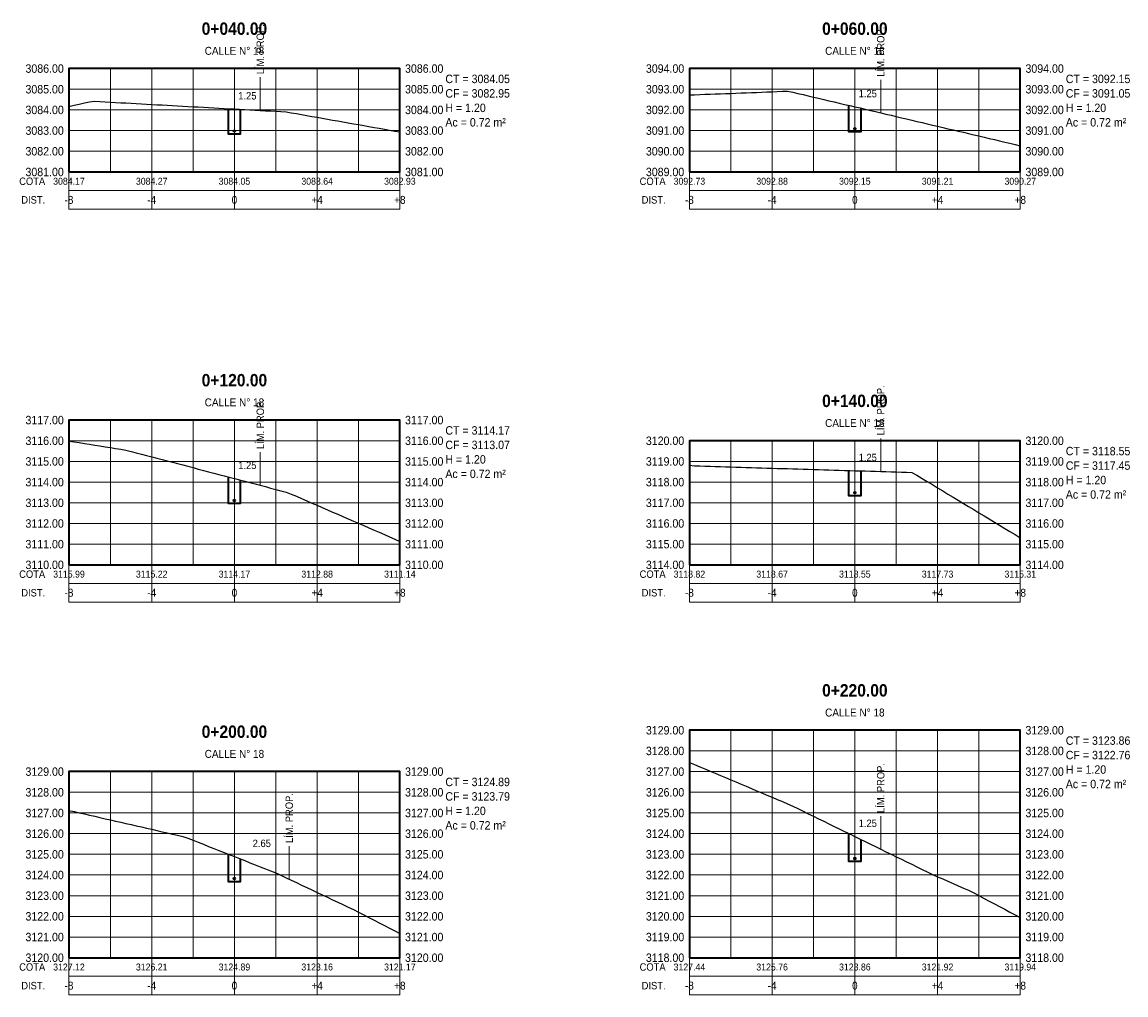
# Model space of a CAD drawing. Header units: metres. Extents: x 295850 to 310263, y 8095845 to 8104014.
# Tile 63 of 78: x 297450 to 297503, y 8103960 to 8104007. Entities that reach past the tile are written whole.
import ezdxf
from ezdxf.enums import TextEntityAlignment as Align

# ---------------------------------------------------------------- set-up
doc = ezdxf.new("R2010")
doc.units = ezdxf.units.M
doc.linetypes.add('CENTER', pattern=[5.08, 3.175, -0.635, 0.635, -0.635])
for name, color, linetype, lineweight in [('AP-EJES', 8, 'CENTER', 13), ('PERF-BANDAS', 7, 'Continuous', 18), ('PERF-MARCO', 7, 'Continuous', 35), ('SEC-GRILLA', 252, 'Continuous', 9), ('SEC-TERRENO', 32, 'Continuous', 25), ('SEC-TUB', 5, 'Continuous', 35), ('SEC-TXT', 7, 'Continuous', 18), ('SEC-ZANJA', 1, 'Continuous', 35)]:
    doc.layers.add(name, color=color, linetype=linetype, lineweight=lineweight)
doc.styles.add('ARIAL', font='arial.ttf')
doc.styles.add('ARIAL-B', font='arialbd.ttf')

# ---------------------------------------------------------------- blocks, each defined once
blk = doc.blocks.new('SECCION_C18_004000')
at = {"layer": 'SEC-TUB'}
h = blk.add_hatch(color=256, dxfattribs=at)
h.dxf.hatch_style = 1
h.paths.add_polyline_path([(297460.037, 8104001.983), (297460.037, 8104001.988), (297460.036, 8104001.993), (297460.035, 8104001.998), (297460.032, 8104002.002), (297460.03, 8104002.006), (297460.027, 8104002.01), (297460.023, 8104002.013), (297460.019, 8104002.016), (297460.014, 8104002.018), (297460.01, 8104002.019), (297460.005, 8104002.02), (297460, 8104002.021), (297459.995, 8104002.02), (297459.99, 8104002.019), (297459.986, 8104002.018), (297459.981, 8104002.016), (297459.977, 8104002.013), (297459.973, 8104002.01), (297459.97, 8104002.006), (297459.968, 8104002.002), (297459.965, 8104001.998), (297459.964, 8104001.993), (297459.963, 8104001.988), (297459.963, 8104001.983), (297459.963, 8104001.978), (297459.964, 8104001.974), (297459.965, 8104001.969), (297459.968, 8104001.965), (297459.97, 8104001.96), (297459.973, 8104001.957), (297459.977, 8104001.954), (297459.981, 8104001.951), (297459.986, 8104001.949), (297459.99, 8104001.947), (297459.995, 8104001.946), (297460, 8104001.946), (297460.005, 8104001.946), (297460.01, 8104001.947), (297460.014, 8104001.949), (297460.019, 8104001.951), (297460.023, 8104001.954), (297460.027, 8104001.957), (297460.03, 8104001.96), (297460.032, 8104001.965), (297460.035, 8104001.969), (297460.036, 8104001.974), (297460.037, 8104001.978)])
at = {"layer": 'AP-EJES'}
for p, q in [((297460, 8104000), (297460, 8104005)), ((297461.25, 8104002.977), (297461.25, 8104004.577))]:
    blk.add_line(p, q, dxfattribs=at)
at = {"layer": 'PERF-BANDAS'}
for p, q in [((297452, 8104000), (297452, 8103998.2)), ((297456, 8104000), (297456, 8103998.2)), ((297460, 8104000), (297460, 8103998.2)), ((297464, 8104000), (297464, 8103998.2)), ((297468, 8104000), (297468, 8103998.2)), ((297452, 8103999.1), (297468, 8103999.1))]:
    blk.add_line(p, q, dxfattribs=at)
blk.add_lwpolyline([(297452, 8103998.2), (297468, 8103998.2), (297468, 8104000), (297452, 8104000)], close=True, dxfattribs=at)
at = {"layer": 'PERF-MARCO'}
blk.add_lwpolyline([(297452, 8104000), (297468, 8104000), (297468, 8104005), (297452, 8104005)], close=True, dxfattribs=at)
at = {"layer": 'SEC-GRILLA'}
for p, q in [((297452, 8104005), (297468, 8104005)), ((297452, 8104000), (297452, 8104005)), ((297454, 8104000), (297454, 8104005)), ((297456, 8104000), (297456, 8104005)), ((297458, 8104000), (297458, 8104005)), ((297460, 8104000), (297460, 8104005)), ((297462, 8104000), (297462, 8104005)), ((297464, 8104000), (297464, 8104005)), ((297466, 8104000), (297466, 8104005)), ((297468, 8104000), (297468, 8104005)), ((297452, 8104004), (297468, 8104004)), ((297452, 8104003), (297468, 8104003)), ((297452, 8104002), (297468, 8104002)), ((297452, 8104001), (297468, 8104001)), ((297452, 8104000), (297468, 8104000))]:
    blk.add_line(p, q, dxfattribs=at)
at = {"layer": 'SEC-TERRENO'}
blk.add_lwpolyline([(297452, 8104003.166), (297452.25, 8104003.224), (297452.5, 8104003.282), (297452.75, 8104003.34), (297453, 8104003.398), (297453.25, 8104003.417), (297453.5, 8104003.403), (297453.75, 8104003.39), (297454, 8104003.376), (297454.25, 8104003.362), (297454.5, 8104003.348), (297454.75, 8104003.335), (297455, 8104003.321), (297455.25, 8104003.307), (297455.5, 8104003.293), (297455.75, 8104003.28), (297456, 8104003.266), (297456.25, 8104003.252), (297456.5, 8104003.238), (297456.75, 8104003.225), (297457, 8104003.211), (297457.25, 8104003.197), (297457.5, 8104003.183), (297457.75, 8104003.17), (297458, 8104003.156), (297458.25, 8104003.142), (297458.5, 8104003.128), (297458.75, 8104003.115), (297459, 8104003.101), (297459.25, 8104003.087), (297459.5, 8104003.073), (297459.75, 8104003.06), (297460, 8104003.046), (297460.25, 8104003.032), (297460.5, 8104003.018), (297460.75, 8104003.005), (297461, 8104002.991), (297461.25, 8104002.977), (297461.5, 8104002.963), (297461.75, 8104002.95), (297462, 8104002.936), (297462.25, 8104002.922), (297462.5, 8104002.908), (297462.75, 8104002.866), (297463, 8104002.822), (297463.25, 8104002.778), (297463.5, 8104002.733), (297463.75, 8104002.689), (297464, 8104002.644), (297464.25, 8104002.6), (297464.5, 8104002.556), (297464.75, 8104002.511), (297465, 8104002.467), (297465.25, 8104002.422), (297465.5, 8104002.378), (297465.75, 8104002.333), (297466, 8104002.289), (297466.25, 8104002.245), (297466.5, 8104002.2), (297466.75, 8104002.156), (297467, 8104002.111), (297467.25, 8104002.067), (297467.5, 8104002.022), (297467.75, 8104001.978), (297468, 8104001.934)], dxfattribs=at)
at = {"layer": 'SEC-TUB'}
blk.add_circle((297460, 8104001.983), 0.0375, dxfattribs=at)
at = {"layer": 'SEC-ZANJA'}
blk.add_lwpolyline([(297459.7, 8104003.062), (297459.7, 8104001.846), (297460.3, 8104001.846), (297460.3, 8104003.029)], dxfattribs=at)
at = {"layer": 'SEC-TXT', "width": 0.9}
for s, height, style, p in [('0+040.00', 0.6, 'ARIAL-B', (297460, 8104006.45)), ('CALLE N° 18', 0.384, 'ARIAL', (297460, 8104005.55)), ('1.25', 0.36, 'ARIAL', (297460.625, 8104003.396))]:
    blk.add_text(s, height=height, dxfattribs=dict(at, style=style)).set_placement(p, align=Align.BOTTOM_CENTER)
at = {"layer": 'SEC-TXT', "style": 'ARIAL', "width": 0.9}
blk.add_text('LÍM. PROP.', height=0.36, rotation=90, dxfattribs=at).set_placement((297461.25, 8104004.727), align=Align.MIDDLE_LEFT)
for s, height, p in [('3086.00', 0.408, (297451.75, 8104005)), ('3085.00', 0.408, (297451.75, 8104004)), ('3084.00', 0.408, (297451.75, 8104003)), ('3083.00', 0.408, (297451.75, 8104002)), ('3082.00', 0.408, (297451.75, 8104001)), ('3081.00', 0.408, (297451.75, 8104000)), ('COTA', 0.36, (297450.85, 8103999.55)), ('DIST.', 0.36, (297450.85, 8103998.65))]:
    blk.add_text(s, height=height, dxfattribs=at).set_placement(p, align=Align.MIDDLE_RIGHT)
for s, p in [('3086.00', (297468.25, 8104005)), ('CT = 3084.05', (297470.2, 8104004.5)), ('3085.00', (297468.25, 8104004)), ('CF = 3082.95', (297470.2, 8104003.8)), ('3084.00', (297468.25, 8104003)), ('H = 1.20', (297470.2, 8104003.1)), ('Ac = 0.72 m²', (297470.2, 8104002.4)), ('3083.00', (297468.25, 8104002)), ('3082.00', (297468.25, 8104001)), ('3081.00', (297468.25, 8104000))]:
    blk.add_text(s, height=0.408, dxfattribs=at).set_placement(p, align=Align.MIDDLE_LEFT)
for s, height, p in [('3084.17', 0.336, (297452, 8103999.55)), ('3084.27', 0.336, (297456, 8103999.55)), ('3084.05', 0.336, (297460, 8103999.55)), ('3083.64', 0.336, (297464, 8103999.55)), ('3082.93', 0.336, (297468, 8103999.55)), ('-8', 0.384, (297452, 8103998.65)), ('-4', 0.384, (297456, 8103998.65)), ('0', 0.384, (297460, 8103998.65)), ('+4', 0.384, (297464, 8103998.65)), ('+8', 0.384, (297468, 8103998.65))]:
    blk.add_text(s, height=height, dxfattribs=at).set_placement(p, align=Align.MIDDLE_CENTER)
blk = doc.blocks.new('SECCION_C18_006000')
at = {"layer": 'SEC-TUB'}
h = blk.add_hatch(color=256, dxfattribs=at)
h.dxf.hatch_style = 1
h.paths.add_polyline_path([(297490.037, 8104002.089), (297490.037, 8104002.094), (297490.036, 8104002.099), (297490.035, 8104002.104), (297490.032, 8104002.108), (297490.03, 8104002.112), (297490.027, 8104002.116), (297490.023, 8104002.119), (297490.019, 8104002.122), (297490.014, 8104002.124), (297490.01, 8104002.125), (297490.005, 8104002.126), (297490, 8104002.127), (297489.995, 8104002.126), (297489.99, 8104002.125), (297489.986, 8104002.124), (297489.981, 8104002.122), (297489.977, 8104002.119), (297489.973, 8104002.116), (297489.97, 8104002.112), (297489.968, 8104002.108), (297489.965, 8104002.104), (297489.964, 8104002.099), (297489.963, 8104002.094), (297489.963, 8104002.089), (297489.963, 8104002.084), (297489.964, 8104002.08), (297489.965, 8104002.075), (297489.968, 8104002.071), (297489.97, 8104002.066), (297489.973, 8104002.063), (297489.977, 8104002.06), (297489.981, 8104002.057), (297489.986, 8104002.055), (297489.99, 8104002.053), (297489.995, 8104002.052), (297490, 8104002.052), (297490.005, 8104002.052), (297490.01, 8104002.053), (297490.014, 8104002.055), (297490.019, 8104002.057), (297490.023, 8104002.06), (297490.027, 8104002.063), (297490.03, 8104002.066), (297490.032, 8104002.071), (297490.035, 8104002.075), (297490.036, 8104002.08), (297490.037, 8104002.084)])
at = {"layer": 'AP-EJES'}
for p, q in [((297490, 8104000), (297490, 8104005)), ((297491.25, 8104002.858), (297491.25, 8104004.458))]:
    blk.add_line(p, q, dxfattribs=at)
at = {"layer": 'PERF-BANDAS'}
for p, q in [((297482, 8104000), (297482, 8103998.2)), ((297486, 8104000), (297486, 8103998.2)), ((297490, 8104000), (297490, 8103998.2)), ((297494, 8104000), (297494, 8103998.2)), ((297498, 8104000), (297498, 8103998.2)), ((297482, 8103999.1), (297498, 8103999.1))]:
    blk.add_line(p, q, dxfattribs=at)
blk.add_lwpolyline([(297482, 8103998.2), (297498, 8103998.2), (297498, 8104000), (297482, 8104000)], close=True, dxfattribs=at)
at = {"layer": 'PERF-MARCO'}
blk.add_lwpolyline([(297482, 8104000), (297498, 8104000), (297498, 8104005), (297482, 8104005)], close=True, dxfattribs=at)
at = {"layer": 'SEC-GRILLA'}
for p, q in [((297482, 8104005), (297498, 8104005)), ((297482, 8104000), (297482, 8104005)), ((297484, 8104000), (297484, 8104005)), ((297486, 8104000), (297486, 8104005)), ((297488, 8104000), (297488, 8104005)), ((297490, 8104000), (297490, 8104005)), ((297492, 8104000), (297492, 8104005)), ((297494, 8104000), (297494, 8104005)), ((297496, 8104000), (297496, 8104005)), ((297498, 8104000), (297498, 8104005)), ((297482, 8104004), (297498, 8104004)), ((297482, 8104003), (297498, 8104003)), ((297482, 8104002), (297498, 8104002)), ((297482, 8104001), (297498, 8104001)), ((297482, 8104000), (297498, 8104000))]:
    blk.add_line(p, q, dxfattribs=at)
at = {"layer": 'SEC-TERRENO'}
blk.add_lwpolyline([(297482, 8104003.726), (297482.25, 8104003.735), (297482.5, 8104003.745), (297482.75, 8104003.754), (297483, 8104003.763), (297483.25, 8104003.773), (297483.5, 8104003.782), (297483.75, 8104003.792), (297484, 8104003.801), (297484.25, 8104003.81), (297484.5, 8104003.82), (297484.75, 8104003.829), (297485, 8104003.839), (297485.25, 8104003.848), (297485.5, 8104003.857), (297485.75, 8104003.867), (297486, 8104003.876), (297486.25, 8104003.886), (297486.5, 8104003.901), (297486.75, 8104003.909), (297487, 8104003.866), (297487.25, 8104003.8), (297487.5, 8104003.74), (297487.75, 8104003.681), (297488, 8104003.622), (297488.25, 8104003.563), (297488.5, 8104003.505), (297488.75, 8104003.446), (297489, 8104003.387), (297489.25, 8104003.328), (297489.5, 8104003.269), (297489.75, 8104003.211), (297490, 8104003.152), (297490.25, 8104003.093), (297490.5, 8104003.034), (297490.75, 8104002.975), (297491, 8104002.917), (297491.25, 8104002.858), (297491.5, 8104002.799), (297491.75, 8104002.74), (297492, 8104002.681), (297492.25, 8104002.623), (297492.5, 8104002.564), (297492.75, 8104002.505), (297493, 8104002.446), (297493.25, 8104002.387), (297493.5, 8104002.329), (297493.75, 8104002.27), (297494, 8104002.211), (297494.25, 8104002.152), (297494.5, 8104002.093), (297494.75, 8104002.035), (297495, 8104001.976), (297495.25, 8104001.917), (297495.5, 8104001.858), (297495.75, 8104001.799), (297496, 8104001.741), (297496.25, 8104001.682), (297496.5, 8104001.623), (297496.75, 8104001.564), (297497, 8104001.505), (297497.25, 8104001.447), (297497.5, 8104001.388), (297497.75, 8104001.329), (297498, 8104001.27)], dxfattribs=at)
at = {"layer": 'SEC-TUB'}
blk.add_circle((297490, 8104002.089), 0.0375, dxfattribs=at)
at = {"layer": 'SEC-ZANJA'}
blk.add_lwpolyline([(297489.7, 8104003.222), (297489.7, 8104001.952), (297490.3, 8104001.952), (297490.3, 8104003.081)], dxfattribs=at)
at = {"layer": 'SEC-TXT', "width": 0.9}
for s, height, style, p in [('0+060.00', 0.6, 'ARIAL-B', (297490, 8104006.45)), ('CALLE N° 18', 0.384, 'ARIAL', (297490, 8104005.55)), ('1.25', 0.36, 'ARIAL', (297490.625, 8104003.502))]:
    blk.add_text(s, height=height, dxfattribs=dict(at, style=style)).set_placement(p, align=Align.BOTTOM_CENTER)
at = {"layer": 'SEC-TXT', "style": 'ARIAL', "width": 0.9}
blk.add_text('LÍM. PROP.', height=0.36, rotation=90, dxfattribs=at).set_placement((297491.25, 8104004.608), align=Align.MIDDLE_LEFT)
for s, height, p in [('3094.00', 0.408, (297481.75, 8104005)), ('3093.00', 0.408, (297481.75, 8104004)), ('3092.00', 0.408, (297481.75, 8104003)), ('3091.00', 0.408, (297481.75, 8104002)), ('3090.00', 0.408, (297481.75, 8104001)), ('3089.00', 0.408, (297481.75, 8104000)), ('COTA', 0.36, (297480.85, 8103999.55)), ('DIST.', 0.36, (297480.85, 8103998.65))]:
    blk.add_text(s, height=height, dxfattribs=at).set_placement(p, align=Align.MIDDLE_RIGHT)
for s, p in [('3094.00', (297498.25, 8104005)), ('CT = 3092.15', (297500.2, 8104004.5)), ('3093.00', (297498.25, 8104004)), ('CF = 3091.05', (297500.2, 8104003.8)), ('3092.00', (297498.25, 8104003)), ('H = 1.20', (297500.2, 8104003.1)), ('Ac = 0.72 m²', (297500.2, 8104002.4)), ('3091.00', (297498.25, 8104002)), ('3090.00', (297498.25, 8104001)), ('3089.00', (297498.25, 8104000))]:
    blk.add_text(s, height=0.408, dxfattribs=at).set_placement(p, align=Align.MIDDLE_LEFT)
for s, height, p in [('3092.73', 0.336, (297482, 8103999.55)), ('3092.88', 0.336, (297486, 8103999.55)), ('3092.15', 0.336, (297490, 8103999.55)), ('3091.21', 0.336, (297494, 8103999.55)), ('3090.27', 0.336, (297498, 8103999.55)), ('-8', 0.384, (297482, 8103998.65)), ('-4', 0.384, (297486, 8103998.65)), ('0', 0.384, (297490, 8103998.65)), ('+4', 0.384, (297494, 8103998.65)), ('+8', 0.384, (297498, 8103998.65))]:
    blk.add_text(s, height=height, dxfattribs=at).set_placement(p, align=Align.MIDDLE_CENTER)
blk = doc.blocks.new('SECCION_C18_012000')
at = {"layer": 'SEC-TUB'}
h = blk.add_hatch(color=256, dxfattribs=at)
h.dxf.hatch_style = 1
h.paths.add_polyline_path([(297460.037, 8103984.112), (297460.037, 8103984.117), (297460.036, 8103984.122), (297460.035, 8103984.126), (297460.032, 8103984.131), (297460.03, 8103984.135), (297460.027, 8103984.139), (297460.023, 8103984.142), (297460.019, 8103984.145), (297460.014, 8103984.147), (297460.01, 8103984.148), (297460.005, 8103984.149), (297460, 8103984.15), (297459.995, 8103984.149), (297459.99, 8103984.148), (297459.986, 8103984.147), (297459.981, 8103984.145), (297459.977, 8103984.142), (297459.973, 8103984.139), (297459.97, 8103984.135), (297459.968, 8103984.131), (297459.965, 8103984.126), (297459.964, 8103984.122), (297459.963, 8103984.117), (297459.963, 8103984.112), (297459.963, 8103984.107), (297459.964, 8103984.102), (297459.965, 8103984.098), (297459.968, 8103984.093), (297459.97, 8103984.089), (297459.973, 8103984.086), (297459.977, 8103984.082), (297459.981, 8103984.08), (297459.986, 8103984.077), (297459.99, 8103984.076), (297459.995, 8103984.075), (297460, 8103984.075), (297460.005, 8103984.075), (297460.01, 8103984.076), (297460.014, 8103984.077), (297460.019, 8103984.08), (297460.023, 8103984.082), (297460.027, 8103984.086), (297460.03, 8103984.089), (297460.032, 8103984.093), (297460.035, 8103984.098), (297460.036, 8103984.102), (297460.037, 8103984.107)])
at = {"layer": 'AP-EJES'}
for p, q in [((297460, 8103981), (297460, 8103988)), ((297461.25, 8103984.846), (297461.25, 8103986.446))]:
    blk.add_line(p, q, dxfattribs=at)
at = {"layer": 'PERF-BANDAS'}
for p, q in [((297452, 8103981), (297452, 8103979.2)), ((297456, 8103981), (297456, 8103979.2)), ((297460, 8103981), (297460, 8103979.2)), ((297464, 8103981), (297464, 8103979.2)), ((297468, 8103981), (297468, 8103979.2)), ((297452, 8103980.1), (297468, 8103980.1))]:
    blk.add_line(p, q, dxfattribs=at)
blk.add_lwpolyline([(297452, 8103979.2), (297468, 8103979.2), (297468, 8103981), (297452, 8103981)], close=True, dxfattribs=at)
at = {"layer": 'PERF-MARCO'}
blk.add_lwpolyline([(297452, 8103981), (297468, 8103981), (297468, 8103988), (297452, 8103988)], close=True, dxfattribs=at)
at = {"layer": 'SEC-GRILLA'}
for p, q in [((297452, 8103988), (297468, 8103988)), ((297452, 8103981), (297452, 8103988)), ((297454, 8103981), (297454, 8103988)), ((297456, 8103981), (297456, 8103988)), ((297458, 8103981), (297458, 8103988)), ((297460, 8103981), (297460, 8103988)), ((297462, 8103981), (297462, 8103988)), ((297464, 8103981), (297464, 8103988)), ((297466, 8103981), (297466, 8103988)), ((297468, 8103981), (297468, 8103988)), ((297452, 8103987), (297468, 8103987)), ((297452, 8103986), (297468, 8103986)), ((297452, 8103985), (297468, 8103985)), ((297452, 8103984), (297468, 8103984)), ((297452, 8103983), (297468, 8103983)), ((297452, 8103982), (297468, 8103982)), ((297452, 8103981), (297468, 8103981))]:
    blk.add_line(p, q, dxfattribs=at)
at = {"layer": 'SEC-TERRENO'}
blk.add_lwpolyline([(297452, 8103986.986), (297452.25, 8103986.947), (297452.5, 8103986.908), (297452.75, 8103986.868), (297453, 8103986.829), (297453.25, 8103986.789), (297453.5, 8103986.75), (297453.75, 8103986.711), (297454, 8103986.671), (297454.25, 8103986.632), (297454.5, 8103986.593), (297454.75, 8103986.553), (297455, 8103986.487), (297455.25, 8103986.421), (297455.5, 8103986.356), (297455.75, 8103986.29), (297456, 8103986.224), (297456.25, 8103986.159), (297456.5, 8103986.093), (297456.75, 8103986.028), (297457, 8103985.962), (297457.25, 8103985.896), (297457.5, 8103985.831), (297457.75, 8103985.765), (297458, 8103985.699), (297458.25, 8103985.634), (297458.5, 8103985.568), (297458.75, 8103985.503), (297459, 8103985.437), (297459.25, 8103985.371), (297459.5, 8103985.306), (297459.75, 8103985.24), (297460, 8103985.175), (297460.25, 8103985.109), (297460.5, 8103985.043), (297460.75, 8103984.978), (297461, 8103984.912), (297461.25, 8103984.846), (297461.5, 8103984.781), (297461.75, 8103984.715), (297462, 8103984.65), (297462.25, 8103984.584), (297462.5, 8103984.518), (297462.75, 8103984.423), (297463, 8103984.314), (297463.25, 8103984.205), (297463.5, 8103984.096), (297463.75, 8103983.988), (297464, 8103983.879), (297464.25, 8103983.77), (297464.5, 8103983.661), (297464.75, 8103983.552), (297465, 8103983.443), (297465.25, 8103983.334), (297465.5, 8103983.225), (297465.75, 8103983.116), (297466, 8103983.007), (297466.25, 8103982.899), (297466.5, 8103982.79), (297466.75, 8103982.681), (297467, 8103982.572), (297467.25, 8103982.463), (297467.5, 8103982.354), (297467.75, 8103982.245), (297468, 8103982.136)], dxfattribs=at)
at = {"layer": 'SEC-TUB'}
blk.add_circle((297460, 8103984.112), 0.0375, dxfattribs=at)
at = {"layer": 'SEC-ZANJA'}
blk.add_lwpolyline([(297459.7, 8103985.253), (297459.7, 8103983.975), (297460.3, 8103983.975), (297460.3, 8103985.096)], dxfattribs=at)
at = {"layer": 'SEC-TXT', "width": 0.9}
for s, height, style, p in [('0+120.00', 0.6, 'ARIAL-B', (297460, 8103989.45)), ('CALLE N° 18', 0.384, 'ARIAL', (297460, 8103988.55)), ('1.25', 0.36, 'ARIAL', (297460.625, 8103985.525))]:
    blk.add_text(s, height=height, dxfattribs=dict(at, style=style)).set_placement(p, align=Align.BOTTOM_CENTER)
at = {"layer": 'SEC-TXT', "style": 'ARIAL', "width": 0.9}
blk.add_text('LÍM. PROP.', height=0.36, rotation=90, dxfattribs=at).set_placement((297461.25, 8103986.596), align=Align.MIDDLE_LEFT)
for s, height, p in [('3117.00', 0.408, (297451.75, 8103988)), ('3116.00', 0.408, (297451.75, 8103987)), ('3115.00', 0.408, (297451.75, 8103986)), ('3114.00', 0.408, (297451.75, 8103985)), ('3113.00', 0.408, (297451.75, 8103984)), ('3112.00', 0.408, (297451.75, 8103983)), ('3111.00', 0.408, (297451.75, 8103982)), ('3110.00', 0.408, (297451.75, 8103981)), ('COTA', 0.36, (297450.85, 8103980.55)), ('DIST.', 0.36, (297450.85, 8103979.65))]:
    blk.add_text(s, height=height, dxfattribs=at).set_placement(p, align=Align.MIDDLE_RIGHT)
for s, p in [('3117.00', (297468.25, 8103988)), ('CT = 3114.17', (297470.2, 8103987.5)), ('3116.00', (297468.25, 8103987)), ('CF = 3113.07', (297470.2, 8103986.8)), ('3115.00', (297468.25, 8103986)), ('H = 1.20', (297470.2, 8103986.1)), ('Ac = 0.72 m²', (297470.2, 8103985.4)), ('3114.00', (297468.25, 8103985)), ('3113.00', (297468.25, 8103984)), ('3112.00', (297468.25, 8103983)), ('3111.00', (297468.25, 8103982)), ('3110.00', (297468.25, 8103981))]:
    blk.add_text(s, height=0.408, dxfattribs=at).set_placement(p, align=Align.MIDDLE_LEFT)
for s, height, p in [('3115.99', 0.336, (297452, 8103980.55)), ('3115.22', 0.336, (297456, 8103980.55)), ('3114.17', 0.336, (297460, 8103980.55)), ('3112.88', 0.336, (297464, 8103980.55)), ('3111.14', 0.336, (297468, 8103980.55)), ('-8', 0.384, (297452, 8103979.65)), ('-4', 0.384, (297456, 8103979.65)), ('0', 0.384, (297460, 8103979.65)), ('+4', 0.384, (297464, 8103979.65)), ('+8', 0.384, (297468, 8103979.65))]:
    blk.add_text(s, height=height, dxfattribs=at).set_placement(p, align=Align.MIDDLE_CENTER)
blk = doc.blocks.new('SECCION_C18_014000')
at = {"layer": 'SEC-TUB'}
h = blk.add_hatch(color=256, dxfattribs=at)
h.dxf.hatch_style = 1
h.paths.add_polyline_path([(297490.037, 8103984.49), (297490.037, 8103984.495), (297490.036, 8103984.5), (297490.035, 8103984.505), (297490.032, 8103984.509), (297490.03, 8103984.513), (297490.027, 8103984.517), (297490.023, 8103984.52), (297490.019, 8103984.523), (297490.014, 8103984.525), (297490.01, 8103984.527), (297490.005, 8103984.528), (297490, 8103984.528), (297489.995, 8103984.528), (297489.99, 8103984.527), (297489.986, 8103984.525), (297489.981, 8103984.523), (297489.977, 8103984.52), (297489.973, 8103984.517), (297489.97, 8103984.513), (297489.968, 8103984.509), (297489.965, 8103984.505), (297489.964, 8103984.5), (297489.963, 8103984.495), (297489.963, 8103984.49), (297489.963, 8103984.485), (297489.964, 8103984.481), (297489.965, 8103984.476), (297489.968, 8103984.472), (297489.97, 8103984.468), (297489.973, 8103984.464), (297489.977, 8103984.461), (297489.981, 8103984.458), (297489.986, 8103984.456), (297489.99, 8103984.454), (297489.995, 8103984.453), (297490, 8103984.453), (297490.005, 8103984.453), (297490.01, 8103984.454), (297490.014, 8103984.456), (297490.019, 8103984.458), (297490.023, 8103984.461), (297490.027, 8103984.464), (297490.03, 8103984.468), (297490.032, 8103984.472), (297490.035, 8103984.476), (297490.036, 8103984.481), (297490.037, 8103984.485)])
at = {"layer": 'AP-EJES'}
for p, q in [((297491.25, 8103985.515), (297491.25, 8103987.115)), ((297490, 8103981), (297490, 8103987))]:
    blk.add_line(p, q, dxfattribs=at)
at = {"layer": 'PERF-BANDAS'}
for p, q in [((297482, 8103981), (297482, 8103979.2)), ((297486, 8103981), (297486, 8103979.2)), ((297490, 8103981), (297490, 8103979.2)), ((297494, 8103981), (297494, 8103979.2)), ((297498, 8103981), (297498, 8103979.2)), ((297482, 8103980.1), (297498, 8103980.1))]:
    blk.add_line(p, q, dxfattribs=at)
blk.add_lwpolyline([(297482, 8103979.2), (297498, 8103979.2), (297498, 8103981), (297482, 8103981)], close=True, dxfattribs=at)
at = {"layer": 'PERF-MARCO'}
blk.add_lwpolyline([(297482, 8103981), (297498, 8103981), (297498, 8103987), (297482, 8103987)], close=True, dxfattribs=at)
at = {"layer": 'SEC-GRILLA'}
for p, q in [((297482, 8103987), (297498, 8103987)), ((297482, 8103981), (297482, 8103987)), ((297484, 8103981), (297484, 8103987)), ((297486, 8103981), (297486, 8103987)), ((297488, 8103981), (297488, 8103987)), ((297490, 8103981), (297490, 8103987)), ((297492, 8103981), (297492, 8103987)), ((297494, 8103981), (297494, 8103987)), ((297496, 8103981), (297496, 8103987)), ((297498, 8103981), (297498, 8103987)), ((297482, 8103986), (297498, 8103986)), ((297482, 8103985), (297498, 8103985)), ((297482, 8103984), (297498, 8103984)), ((297482, 8103983), (297498, 8103983)), ((297482, 8103982), (297498, 8103982)), ((297482, 8103981), (297498, 8103981))]:
    blk.add_line(p, q, dxfattribs=at)
at = {"layer": 'SEC-TERRENO'}
blk.add_lwpolyline([(297482, 8103985.82), (297482.25, 8103985.787), (297482.5, 8103985.78), (297482.75, 8103985.772), (297483, 8103985.764), (297483.25, 8103985.757), (297483.5, 8103985.749), (297483.75, 8103985.742), (297484, 8103985.734), (297484.25, 8103985.727), (297484.5, 8103985.719), (297484.75, 8103985.712), (297485, 8103985.704), (297485.25, 8103985.696), (297485.5, 8103985.689), (297485.75, 8103985.681), (297486, 8103985.674), (297486.25, 8103985.666), (297486.5, 8103985.659), (297486.75, 8103985.651), (297487, 8103985.644), (297487.25, 8103985.636), (297487.5, 8103985.628), (297487.75, 8103985.621), (297488, 8103985.613), (297488.25, 8103985.606), (297488.5, 8103985.598), (297488.75, 8103985.591), (297489, 8103985.583), (297489.25, 8103985.576), (297489.5, 8103985.568), (297489.75, 8103985.56), (297490, 8103985.553), (297490.25, 8103985.545), (297490.5, 8103985.538), (297490.75, 8103985.53), (297491, 8103985.523), (297491.25, 8103985.515), (297491.5, 8103985.508), (297491.75, 8103985.5), (297492, 8103985.492), (297492.25, 8103985.485), (297492.5, 8103985.477), (297492.75, 8103985.47), (297493, 8103985.331), (297493.25, 8103985.18), (297493.5, 8103985.029), (297493.75, 8103984.878), (297494, 8103984.727), (297494.25, 8103984.576), (297494.5, 8103984.425), (297494.75, 8103984.274), (297495, 8103984.123), (297495.25, 8103983.972), (297495.5, 8103983.821), (297495.75, 8103983.67), (297496, 8103983.519), (297496.25, 8103983.368), (297496.5, 8103983.217), (297496.75, 8103983.066), (297497, 8103982.915), (297497.25, 8103982.764), (297497.5, 8103982.614), (297497.75, 8103982.463), (297498, 8103982.312)], dxfattribs=at)
at = {"layer": 'SEC-TUB'}
blk.add_circle((297490, 8103984.49), 0.0375, dxfattribs=at)
at = {"layer": 'SEC-ZANJA'}
blk.add_lwpolyline([(297489.7, 8103985.562), (297489.7, 8103984.353), (297490.3, 8103984.353), (297490.3, 8103985.544)], dxfattribs=at)
at = {"layer": 'SEC-TXT', "width": 0.9}
for s, height, style, p in [('0+140.00', 0.6, 'ARIAL-B', (297490, 8103988.45)), ('CALLE N° 18', 0.384, 'ARIAL', (297490, 8103987.55)), ('1.25', 0.36, 'ARIAL', (297490.625, 8103985.903))]:
    blk.add_text(s, height=height, dxfattribs=dict(at, style=style)).set_placement(p, align=Align.BOTTOM_CENTER)
at = {"layer": 'SEC-TXT', "style": 'ARIAL', "width": 0.9}
blk.add_text('LÍM. PROP.', height=0.36, rotation=90, dxfattribs=at).set_placement((297491.25, 8103987.265), align=Align.MIDDLE_LEFT)
for s, height, p in [('3120.00', 0.408, (297481.75, 8103987)), ('3119.00', 0.408, (297481.75, 8103986)), ('3118.00', 0.408, (297481.75, 8103985)), ('3117.00', 0.408, (297481.75, 8103984)), ('3116.00', 0.408, (297481.75, 8103983)), ('3115.00', 0.408, (297481.75, 8103982)), ('3114.00', 0.408, (297481.75, 8103981)), ('COTA', 0.36, (297480.85, 8103980.55)), ('DIST.', 0.36, (297480.85, 8103979.65))]:
    blk.add_text(s, height=height, dxfattribs=at).set_placement(p, align=Align.MIDDLE_RIGHT)
for s, p in [('3120.00', (297498.25, 8103987)), ('CT = 3118.55', (297500.2, 8103986.5)), ('3119.00', (297498.25, 8103986)), ('CF = 3117.45', (297500.2, 8103985.8)), ('3118.00', (297498.25, 8103985)), ('H = 1.20', (297500.2, 8103985.1)), ('Ac = 0.72 m²', (297500.2, 8103984.4)), ('3117.00', (297498.25, 8103984)), ('3116.00', (297498.25, 8103983)), ('3115.00', (297498.25, 8103982)), ('3114.00', (297498.25, 8103981))]:
    blk.add_text(s, height=0.408, dxfattribs=at).set_placement(p, align=Align.MIDDLE_LEFT)
for s, height, p in [('3118.82', 0.336, (297482, 8103980.55)), ('3118.67', 0.336, (297486, 8103980.55)), ('3118.55', 0.336, (297490, 8103980.55)), ('3117.73', 0.336, (297494, 8103980.55)), ('3115.31', 0.336, (297498, 8103980.55)), ('-8', 0.384, (297482, 8103979.65)), ('-4', 0.384, (297486, 8103979.65)), ('0', 0.384, (297490, 8103979.65)), ('+4', 0.384, (297494, 8103979.65)), ('+8', 0.384, (297498, 8103979.65))]:
    blk.add_text(s, height=height, dxfattribs=at).set_placement(p, align=Align.MIDDLE_CENTER)
blk = doc.blocks.new('SECCION_C18_020000')
at = {"layer": 'SEC-TUB'}
h = blk.add_hatch(color=256, dxfattribs=at)
h.dxf.hatch_style = 1
h.paths.add_polyline_path([(297460.037, 8103965.83), (297460.037, 8103965.834), (297460.036, 8103965.839), (297460.035, 8103965.844), (297460.032, 8103965.848), (297460.03, 8103965.852), (297460.027, 8103965.856), (297460.023, 8103965.859), (297460.019, 8103965.862), (297460.014, 8103965.864), (297460.01, 8103965.866), (297460.005, 8103965.867), (297460, 8103965.867), (297459.995, 8103965.867), (297459.99, 8103965.866), (297459.986, 8103965.864), (297459.981, 8103965.862), (297459.977, 8103965.859), (297459.973, 8103965.856), (297459.97, 8103965.852), (297459.968, 8103965.848), (297459.965, 8103965.844), (297459.964, 8103965.839), (297459.963, 8103965.834), (297459.963, 8103965.83), (297459.963, 8103965.825), (297459.964, 8103965.82), (297459.965, 8103965.815), (297459.968, 8103965.811), (297459.97, 8103965.807), (297459.973, 8103965.803), (297459.977, 8103965.8), (297459.981, 8103965.797), (297459.986, 8103965.795), (297459.99, 8103965.793), (297459.995, 8103965.792), (297460, 8103965.792), (297460.005, 8103965.792), (297460.01, 8103965.793), (297460.014, 8103965.795), (297460.019, 8103965.797), (297460.023, 8103965.8), (297460.027, 8103965.803), (297460.03, 8103965.807), (297460.032, 8103965.811), (297460.035, 8103965.815), (297460.036, 8103965.82), (297460.037, 8103965.825)])
at = {"layer": 'AP-EJES'}
for p, q in [((297460, 8103962), (297460, 8103971)), ((297462.65, 8103965.797), (297462.65, 8103967.397))]:
    blk.add_line(p, q, dxfattribs=at)
at = {"layer": 'PERF-BANDAS'}
for p, q in [((297452, 8103962), (297452, 8103960.2)), ((297456, 8103962), (297456, 8103960.2)), ((297460, 8103962), (297460, 8103960.2)), ((297464, 8103962), (297464, 8103960.2)), ((297468, 8103962), (297468, 8103960.2)), ((297452, 8103961.1), (297468, 8103961.1))]:
    blk.add_line(p, q, dxfattribs=at)
blk.add_lwpolyline([(297452, 8103960.2), (297468, 8103960.2), (297468, 8103962), (297452, 8103962)], close=True, dxfattribs=at)
at = {"layer": 'PERF-MARCO'}
blk.add_lwpolyline([(297452, 8103962), (297468, 8103962), (297468, 8103971), (297452, 8103971)], close=True, dxfattribs=at)
at = {"layer": 'SEC-GRILLA'}
for p, q in [((297452, 8103971), (297468, 8103971)), ((297452, 8103962), (297452, 8103971)), ((297454, 8103962), (297454, 8103971)), ((297456, 8103962), (297456, 8103971)), ((297458, 8103962), (297458, 8103971)), ((297460, 8103962), (297460, 8103971)), ((297462, 8103962), (297462, 8103971)), ((297464, 8103962), (297464, 8103971)), ((297466, 8103962), (297466, 8103971)), ((297468, 8103962), (297468, 8103971)), ((297452, 8103970), (297468, 8103970)), ((297452, 8103969), (297468, 8103969)), ((297452, 8103968), (297468, 8103968)), ((297452, 8103967), (297468, 8103967)), ((297452, 8103966), (297468, 8103966)), ((297452, 8103965), (297468, 8103965)), ((297452, 8103964), (297468, 8103964)), ((297452, 8103963), (297468, 8103963)), ((297452, 8103962), (297468, 8103962))]:
    blk.add_line(p, q, dxfattribs=at)
at = {"layer": 'SEC-TERRENO'}
blk.add_lwpolyline([(297452, 8103969.124), (297452.25, 8103969.067), (297452.5, 8103969.01), (297452.75, 8103968.953), (297453, 8103968.896), (297453.25, 8103968.838), (297453.5, 8103968.781), (297453.75, 8103968.724), (297454, 8103968.667), (297454.25, 8103968.61), (297454.5, 8103968.553), (297454.75, 8103968.496), (297455, 8103968.438), (297455.25, 8103968.381), (297455.5, 8103968.324), (297455.75, 8103968.267), (297456, 8103968.21), (297456.25, 8103968.153), (297456.5, 8103968.095), (297456.75, 8103968.038), (297457, 8103967.981), (297457.25, 8103967.924), (297457.5, 8103967.867), (297457.75, 8103967.781), (297458, 8103967.682), (297458.25, 8103967.583), (297458.5, 8103967.484), (297458.75, 8103967.386), (297459, 8103967.287), (297459.25, 8103967.188), (297459.5, 8103967.09), (297459.75, 8103966.991), (297460, 8103966.892), (297460.25, 8103966.793), (297460.5, 8103966.695), (297460.75, 8103966.596), (297461, 8103966.497), (297461.25, 8103966.399), (297461.5, 8103966.3), (297461.75, 8103966.201), (297462, 8103966.102), (297462.25, 8103965.985), (297462.5, 8103965.867), (297462.75, 8103965.749), (297463, 8103965.631), (297463.25, 8103965.513), (297463.5, 8103965.395), (297463.75, 8103965.277), (297464, 8103965.159), (297464.25, 8103965.041), (297464.5, 8103964.923), (297464.75, 8103964.805), (297465, 8103964.687), (297465.25, 8103964.569), (297465.5, 8103964.451), (297465.75, 8103964.325), (297466, 8103964.198), (297466.25, 8103964.07), (297466.5, 8103963.942), (297466.75, 8103963.814), (297467, 8103963.686), (297467.25, 8103963.558), (297467.5, 8103963.43), (297467.75, 8103963.303), (297468, 8103963.175)], dxfattribs=at)
at = {"layer": 'SEC-TUB'}
blk.add_circle((297460, 8103965.83), 0.0375, dxfattribs=at)
at = {"layer": 'SEC-ZANJA'}
blk.add_lwpolyline([(297459.7, 8103967.011), (297459.7, 8103965.692), (297460.3, 8103965.692), (297460.3, 8103966.774)], dxfattribs=at)
at = {"layer": 'SEC-TXT', "width": 0.9}
for s, height, style, p in [('0+200.00', 0.6, 'ARIAL-B', (297460, 8103972.45)), ('CALLE N° 18', 0.384, 'ARIAL', (297460, 8103971.55)), ('2.65', 0.36, 'ARIAL', (297461.325, 8103967.242))]:
    blk.add_text(s, height=height, dxfattribs=dict(at, style=style)).set_placement(p, align=Align.BOTTOM_CENTER)
at = {"layer": 'SEC-TXT', "style": 'ARIAL', "width": 0.9}
for s, height, p in [('3129.00', 0.408, (297451.75, 8103971)), ('3128.00', 0.408, (297451.75, 8103970)), ('3127.00', 0.408, (297451.75, 8103969)), ('3126.00', 0.408, (297451.75, 8103968)), ('3125.00', 0.408, (297451.75, 8103967)), ('3124.00', 0.408, (297451.75, 8103966)), ('3123.00', 0.408, (297451.75, 8103965)), ('3122.00', 0.408, (297451.75, 8103964)), ('3121.00', 0.408, (297451.75, 8103963)), ('3120.00', 0.408, (297451.75, 8103962)), ('COTA', 0.36, (297450.85, 8103961.55)), ('DIST.', 0.36, (297450.85, 8103960.65))]:
    blk.add_text(s, height=height, dxfattribs=at).set_placement(p, align=Align.MIDDLE_RIGHT)
for s, p in [('3129.00', (297468.25, 8103971)), ('CT = 3124.89', (297470.2, 8103970.5)), ('3128.00', (297468.25, 8103970)), ('CF = 3123.79', (297470.2, 8103969.8)), ('3127.00', (297468.25, 8103969)), ('H = 1.20', (297470.2, 8103969.1)), ('Ac = 0.72 m²', (297470.2, 8103968.4)), ('3126.00', (297468.25, 8103968)), ('3125.00', (297468.25, 8103967)), ('3124.00', (297468.25, 8103966)), ('3123.00', (297468.25, 8103965)), ('3122.00', (297468.25, 8103964)), ('3121.00', (297468.25, 8103963)), ('3120.00', (297468.25, 8103962))]:
    blk.add_text(s, height=0.408, dxfattribs=at).set_placement(p, align=Align.MIDDLE_LEFT)
blk.add_text('LÍM. PROP.', height=0.36, rotation=90, dxfattribs=at).set_placement((297462.65, 8103967.547), align=Align.MIDDLE_LEFT)
for s, height, p in [('3127.12', 0.336, (297452, 8103961.55)), ('3126.21', 0.336, (297456, 8103961.55)), ('3124.89', 0.336, (297460, 8103961.55)), ('3123.16', 0.336, (297464, 8103961.55)), ('3121.17', 0.336, (297468, 8103961.55)), ('-8', 0.384, (297452, 8103960.65)), ('-4', 0.384, (297456, 8103960.65)), ('0', 0.384, (297460, 8103960.65)), ('+4', 0.384, (297464, 8103960.65)), ('+8', 0.384, (297468, 8103960.65))]:
    blk.add_text(s, height=height, dxfattribs=at).set_placement(p, align=Align.MIDDLE_CENTER)
blk = doc.blocks.new('SECCION_C18_022000')
at = {"layer": 'SEC-TUB'}
h = blk.add_hatch(color=256, dxfattribs=at)
h.dxf.hatch_style = 1
h.paths.add_polyline_path([(297490.037, 8103966.8), (297490.037, 8103966.805), (297490.036, 8103966.81), (297490.035, 8103966.815), (297490.032, 8103966.819), (297490.03, 8103966.823), (297490.027, 8103966.827), (297490.023, 8103966.83), (297490.019, 8103966.833), (297490.014, 8103966.835), (297490.01, 8103966.836), (297490.005, 8103966.837), (297490, 8103966.838), (297489.995, 8103966.837), (297489.99, 8103966.836), (297489.986, 8103966.835), (297489.981, 8103966.833), (297489.977, 8103966.83), (297489.973, 8103966.827), (297489.97, 8103966.823), (297489.968, 8103966.819), (297489.965, 8103966.815), (297489.964, 8103966.81), (297489.963, 8103966.805), (297489.963, 8103966.8), (297489.963, 8103966.795), (297489.964, 8103966.791), (297489.965, 8103966.786), (297489.968, 8103966.781), (297489.97, 8103966.777), (297489.973, 8103966.774), (297489.977, 8103966.77), (297489.981, 8103966.768), (297489.986, 8103966.766), (297489.99, 8103966.764), (297489.995, 8103966.763), (297490, 8103966.763), (297490.005, 8103966.763), (297490.01, 8103966.764), (297490.014, 8103966.766), (297490.019, 8103966.768), (297490.023, 8103966.77), (297490.027, 8103966.774), (297490.03, 8103966.777), (297490.032, 8103966.781), (297490.035, 8103966.786), (297490.036, 8103966.791), (297490.037, 8103966.795)])
at = {"layer": 'AP-EJES'}
for p, q in [((297490, 8103962), (297490, 8103973)), ((297491.25, 8103967.251), (297491.25, 8103968.851))]:
    blk.add_line(p, q, dxfattribs=at)
at = {"layer": 'PERF-BANDAS'}
for p, q in [((297482, 8103962), (297482, 8103960.2)), ((297486, 8103962), (297486, 8103960.2)), ((297490, 8103962), (297490, 8103960.2)), ((297494, 8103962), (297494, 8103960.2)), ((297498, 8103962), (297498, 8103960.2)), ((297482, 8103961.1), (297498, 8103961.1))]:
    blk.add_line(p, q, dxfattribs=at)
blk.add_lwpolyline([(297482, 8103960.2), (297498, 8103960.2), (297498, 8103962), (297482, 8103962)], close=True, dxfattribs=at)
at = {"layer": 'PERF-MARCO'}
blk.add_lwpolyline([(297482, 8103962), (297498, 8103962), (297498, 8103973), (297482, 8103973)], close=True, dxfattribs=at)
at = {"layer": 'SEC-GRILLA'}
for p, q in [((297482, 8103973), (297498, 8103973)), ((297482, 8103962), (297482, 8103973)), ((297484, 8103962), (297484, 8103973)), ((297486, 8103962), (297486, 8103973)), ((297488, 8103962), (297488, 8103973)), ((297490, 8103962), (297490, 8103973)), ((297492, 8103962), (297492, 8103973)), ((297494, 8103962), (297494, 8103973)), ((297496, 8103962), (297496, 8103973)), ((297498, 8103962), (297498, 8103973)), ((297482, 8103972), (297498, 8103972)), ((297482, 8103971), (297498, 8103971)), ((297482, 8103970), (297498, 8103970)), ((297482, 8103969), (297498, 8103969)), ((297482, 8103968), (297498, 8103968)), ((297482, 8103967), (297498, 8103967)), ((297482, 8103966), (297498, 8103966)), ((297482, 8103965), (297498, 8103965)), ((297482, 8103964), (297498, 8103964)), ((297482, 8103963), (297498, 8103963)), ((297482, 8103962), (297498, 8103962))]:
    blk.add_line(p, q, dxfattribs=at)
at = {"layer": 'SEC-TERRENO'}
blk.add_lwpolyline([(297482, 8103971.443), (297482.25, 8103971.338), (297482.5, 8103971.233), (297482.75, 8103971.128), (297483, 8103971.023), (297483.25, 8103970.918), (297483.5, 8103970.813), (297483.75, 8103970.708), (297484, 8103970.603), (297484.25, 8103970.498), (297484.5, 8103970.393), (297484.75, 8103970.288), (297485, 8103970.183), (297485.25, 8103970.078), (297485.5, 8103969.973), (297485.75, 8103969.868), (297486, 8103969.763), (297486.25, 8103969.658), (297486.5, 8103969.553), (297486.75, 8103969.448), (297487, 8103969.331), (297487.25, 8103969.209), (297487.5, 8103969.087), (297487.75, 8103968.964), (297488, 8103968.842), (297488.25, 8103968.719), (297488.5, 8103968.597), (297488.75, 8103968.475), (297489, 8103968.352), (297489.25, 8103968.23), (297489.5, 8103968.108), (297489.75, 8103967.985), (297490, 8103967.863), (297490.25, 8103967.74), (297490.5, 8103967.618), (297490.75, 8103967.496), (297491, 8103967.373), (297491.25, 8103967.251), (297491.5, 8103967.128), (297491.75, 8103967.006), (297492, 8103966.884), (297492.25, 8103966.761), (297492.5, 8103966.639), (297492.75, 8103966.517), (297493, 8103966.394), (297493.25, 8103966.272), (297493.5, 8103966.149), (297493.75, 8103966.027), (297494, 8103965.917), (297494.25, 8103965.808), (297494.5, 8103965.698), (297494.75, 8103965.588), (297495, 8103965.478), (297495.25, 8103965.369), (297495.5, 8103965.259), (297495.75, 8103965.136), (297496, 8103965.003), (297496.25, 8103964.871), (297496.5, 8103964.738), (297496.75, 8103964.606), (297497, 8103964.473), (297497.25, 8103964.341), (297497.5, 8103964.208), (297497.75, 8103964.076), (297498, 8103963.941)], dxfattribs=at)
at = {"layer": 'SEC-TUB'}
blk.add_circle((297490, 8103966.8), 0.0375, dxfattribs=at)
at = {"layer": 'SEC-ZANJA'}
blk.add_lwpolyline([(297489.7, 8103968.01), (297489.7, 8103966.663), (297490.3, 8103966.663), (297490.3, 8103967.716)], dxfattribs=at)
at = {"layer": 'SEC-TXT', "width": 0.9}
for s, height, style, p in [('0+220.00', 0.6, 'ARIAL-B', (297490, 8103974.45)), ('CALLE N° 18', 0.384, 'ARIAL', (297490, 8103973.55)), ('1.25', 0.36, 'ARIAL', (297490.625, 8103968.213))]:
    blk.add_text(s, height=height, dxfattribs=dict(at, style=style)).set_placement(p, align=Align.BOTTOM_CENTER)
at = {"layer": 'SEC-TXT', "style": 'ARIAL', "width": 0.9}
for s, height, p in [('3129.00', 0.408, (297481.75, 8103973)), ('3128.00', 0.408, (297481.75, 8103972)), ('3127.00', 0.408, (297481.75, 8103971)), ('3126.00', 0.408, (297481.75, 8103970)), ('3125.00', 0.408, (297481.75, 8103969)), ('3124.00', 0.408, (297481.75, 8103968)), ('3123.00', 0.408, (297481.75, 8103967)), ('3122.00', 0.408, (297481.75, 8103966)), ('3121.00', 0.408, (297481.75, 8103965)), ('3120.00', 0.408, (297481.75, 8103964)), ('3119.00', 0.408, (297481.75, 8103963)), ('3118.00', 0.408, (297481.75, 8103962)), ('COTA', 0.36, (297480.85, 8103961.55)), ('DIST.', 0.36, (297480.85, 8103960.65))]:
    blk.add_text(s, height=height, dxfattribs=at).set_placement(p, align=Align.MIDDLE_RIGHT)
for s, p in [('3129.00', (297498.25, 8103973)), ('CT = 3123.86', (297500.2, 8103972.5)), ('3128.00', (297498.25, 8103972)), ('CF = 3122.76', (297500.2, 8103971.8)), ('3127.00', (297498.25, 8103971)), ('H = 1.20', (297500.2, 8103971.1)), ('Ac = 0.72 m²', (297500.2, 8103970.4)), ('3126.00', (297498.25, 8103970)), ('3125.00', (297498.25, 8103969)), ('3124.00', (297498.25, 8103968)), ('3123.00', (297498.25, 8103967)), ('3122.00', (297498.25, 8103966)), ('3121.00', (297498.25, 8103965)), ('3120.00', (297498.25, 8103964)), ('3119.00', (297498.25, 8103963)), ('3118.00', (297498.25, 8103962))]:
    blk.add_text(s, height=0.408, dxfattribs=at).set_placement(p, align=Align.MIDDLE_LEFT)
blk.add_text('LÍM. PROP.', height=0.36, rotation=90, dxfattribs=at).set_placement((297491.25, 8103969.001), align=Align.MIDDLE_LEFT)
for s, height, p in [('3127.44', 0.336, (297482, 8103961.55)), ('3125.76', 0.336, (297486, 8103961.55)), ('3123.86', 0.336, (297490, 8103961.55)), ('3121.92', 0.336, (297494, 8103961.55)), ('3119.94', 0.336, (297498, 8103961.55)), ('-8', 0.384, (297482, 8103960.65)), ('-4', 0.384, (297486, 8103960.65)), ('0', 0.384, (297490, 8103960.65)), ('+4', 0.384, (297494, 8103960.65)), ('+8', 0.384, (297498, 8103960.65))]:
    blk.add_text(s, height=height, dxfattribs=at).set_placement(p, align=Align.MIDDLE_CENTER)

msp = doc.modelspace()

# ---------------------------------------------------------------- block references
at = {"layer": 'SEC-GRILLA'}
for name in ['SECCION_C18_004000', 'SECCION_C18_006000', 'SECCION_C18_012000', 'SECCION_C18_014000', 'SECCION_C18_022000', 'SECCION_C18_020000']:
    msp.add_blockref(name, (0, 0), dxfattribs=at)

doc.saveas('drawing.dxf')
